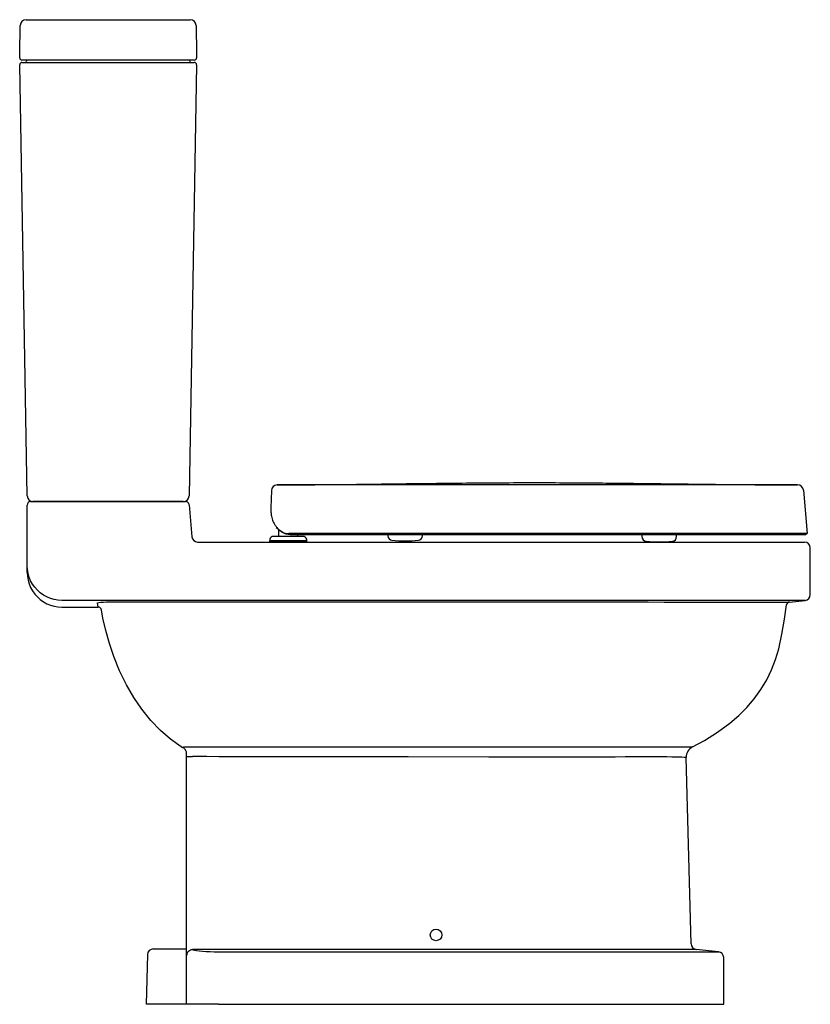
# Model space of a CAD drawing. Header units: millimetres. Extents: x 903.617 to 904.302, y 1368.491 to 1369.343.
import ezdxf

# ---------------------------------------------------------------- set-up
doc = ezdxf.new("R2010")
doc.units = ezdxf.units.MM
doc.layers.add('SANINDUSA', color=3, linetype='Continuous')

msp = doc.modelspace()

# ---------------------------------------------------------------- linework, layer by layer
at = {"layer": 'SANINDUSA'}
for p, q in [((903.62255, 1369.34295), (903.76477, 1369.34295)), ((903.61712, 1369.31348), (903.61755, 1369.33804)), ((903.76977, 1369.33804), (903.7702, 1369.31348)), ((903.61706, 1369.30999), (903.61712, 1369.31348)), ((903.7702, 1369.31348), (903.77026, 1369.30999)), ((903.62357, 1368.93087), (903.61706, 1369.30392)), ((903.62206, 1369.30795), (903.61906, 1369.30795)), ((903.61906, 1369.30595), (903.62206, 1369.30595)), ((903.62201, 1369.30595), (903.62406, 1369.30595)), ((903.76526, 1369.30795), (903.62206, 1369.30795)), ((903.62206, 1369.30595), (903.76526, 1369.30595)), ((903.77026, 1369.30392), (903.76374, 1368.93087)), ((903.76826, 1369.30795), (903.76526, 1369.30795)), ((903.76526, 1369.30595), (903.76826, 1369.30595)), ((903.83497, 1368.93551), (903.83458, 1368.92057)), ((904.11941, 1368.94048), (903.98029, 1368.94045)), ((904.29556, 1368.93582), (904.29885, 1368.89832)), ((903.62656, 1368.92595), (903.62856, 1368.92595)), ((903.62856, 1368.92595), (903.75874, 1368.92595)), ((903.75874, 1368.92595), (903.62857, 1368.92595)), ((903.63064, 1368.92595), (903.62857, 1368.92595)), ((903.63357, 1368.92595), (903.63064, 1368.92595)), ((903.75874, 1368.92595), (903.76075, 1368.92595)), ((903.62356, 1368.87059), (903.62356, 1368.92295)), ((903.76374, 1368.92322), (903.76616, 1368.89552)), ((903.83458, 1368.92057), (903.83457, 1368.92)), ((903.84103, 1368.90197), (903.84103, 1368.89938)), ((903.84153, 1368.89638), (903.84153, 1368.90155)), ((903.83328, 1368.89188), (903.83328, 1368.89088)), ((903.86578, 1368.89188), (903.83328, 1368.89188)), ((903.83353, 1368.89338), (903.83353, 1368.89188)), ((903.86217, 1368.89588), (903.83688, 1368.89588)), ((903.84103, 1368.89938), (903.84153, 1368.89938)), ((903.85215, 1368.89738), (904.11945, 1368.89738)), ((903.85753, 1368.89738), (903.85753, 1368.89638)), ((903.86553, 1368.89188), (903.86553, 1368.89338)), ((903.86578, 1368.89088), (903.86578, 1368.89188)), ((903.8763, 1368.89738), (903.8763, 1368.89738)), ((903.9358, 1368.89738), (903.9358, 1368.89643)), ((903.9658, 1368.89643), (903.96558, 1368.89643)), ((903.9658, 1368.89643), (903.9658, 1368.89738)), ((904.1558, 1368.89738), (904.1558, 1368.89567)), ((904.1858, 1368.89567), (904.18558, 1368.89567)), ((904.1858, 1368.89567), (904.1858, 1368.89738)), ((903.77114, 1368.89095), (904.11656, 1368.89095)), ((903.86578, 1368.89088), (903.83328, 1368.89088)), ((904.11656, 1368.89095), (904.29656, 1368.89095)), ((904.30156, 1368.84546), (904.30156, 1368.88595)), ((903.62356, 1368.86465), (903.62356, 1368.87059)), ((904.11656, 1368.84048), (903.65356, 1368.84048)), ((904.29709, 1368.84048), (904.11656, 1368.84048)), ((904.28353, 1368.83906), (904.29709, 1368.84048)), ((903.65356, 1368.83465), (903.6849, 1368.83465)), ((903.6849, 1368.83465), (903.68433, 1368.83824)), ((903.759, 1368.71247), (903.75686, 1368.71382)), ((903.75962, 1368.71389), (903.76172, 1368.71389)), ((904.19837, 1368.54329), (904.19415, 1368.70453)), ((903.72767, 1368.534), (903.72654, 1368.49095)), ((903.73267, 1368.53887), (903.76155, 1368.53887)), ((904.10962, 1368.53845), (903.76681, 1368.53845)), ((903.78914, 1368.53643), (904.11063, 1368.53643)), ((904.11024, 1368.53845), (904.10962, 1368.53845)), ((904.20285, 1368.53845), (904.11024, 1368.53845)), ((904.11063, 1368.53643), (904.22209, 1368.53643)), ((904.22209, 1368.53643), (904.20285, 1368.53845)), ((904.22656, 1368.49095), (904.22656, 1368.53145)), ((903.76155, 1368.49095), (903.72654, 1368.49095)), ((903.78926, 1368.49095), (903.76155, 1368.49095)), ((903.78926, 1368.49095), (904.11086, 1368.49095)), ((904.11086, 1368.49095), (904.22656, 1368.49095))]:
    msp.add_line(p, q, dxfattribs=at)
at = {"layer": 'SANINDUSA', "flags": 128}
for points in [[(904.11947, 1368.89832), (903.98478, 1368.89832), (903.8501, 1368.89832)], [(903.65356, 1368.84048), (903.6502, 1368.84067), (903.64689, 1368.84124), (903.64365, 1368.84217), (903.64055, 1368.84347), (903.6376, 1368.8451), (903.63486, 1368.84705), (903.63235, 1368.8493), (903.63011, 1368.85182), (903.62816, 1368.85457), (903.62653, 1368.85753), (903.62525, 1368.86065), (903.62432, 1368.86389), (903.62375, 1368.86722), (903.62356, 1368.87059)], [(903.62356, 1368.86465), (903.62375, 1368.86129), (903.62432, 1368.85797), (903.62525, 1368.85474), (903.62653, 1368.85163), (903.62816, 1368.84869), (903.63011, 1368.84595), (903.63235, 1368.84344), (903.63486, 1368.8412), (903.6376, 1368.83925), (903.64055, 1368.83762), (903.64365, 1368.83634), (903.64689, 1368.83541), (903.6502, 1368.83484), (903.65356, 1368.83465)], [(903.68433, 1368.83824), (903.68453, 1368.83845), (903.68551, 1368.8387), (903.68723, 1368.8389), (903.68952, 1368.83904), (903.69211, 1368.83908)], [(903.68785, 1368.83216), (903.68772, 1368.83267), (903.68751, 1368.83315), (903.68721, 1368.83358), (903.68684, 1368.83395), (903.68641, 1368.83425), (903.68593, 1368.83447), (903.68542, 1368.83461), (903.6849, 1368.83465)], [(903.75686, 1368.71382), (903.74777, 1368.72036), (903.73911, 1368.72789), (903.73071, 1368.73663), (903.72287, 1368.74631), (903.71585, 1368.75652), (903.70946, 1368.76747), (903.70358, 1368.77943), (903.69844, 1368.79202), (903.69471, 1368.80304), (903.69155, 1368.81438), (903.68917, 1368.82495), (903.68785, 1368.83216)], [(903.69211, 1368.83908), (903.71316, 1368.8391), (903.73422, 1368.83911), (903.75527, 1368.83913), (903.76659, 1368.83914)], [(903.76659, 1368.83914), (903.84597, 1368.83913), (903.89566, 1368.83912), (904.02151, 1368.83912), (904.11636, 1368.83911)], [(904.11656, 1368.83911), (904.12505, 1368.8391), (904.13353, 1368.8391), (904.14747, 1368.83909), (904.16118, 1368.83908), (904.17497, 1368.83906), (904.1883, 1368.83905), (904.20071, 1368.83904), (904.21251, 1368.83903), (904.22395, 1368.83903), (904.2346, 1368.83902), (904.24392, 1368.83902), (904.25239, 1368.83902), (904.26014, 1368.83903), (904.26686, 1368.83903), (904.27229, 1368.83904), (904.27669, 1368.83904), (904.2801, 1368.83905), (904.28236, 1368.83906), (904.28353, 1368.83906)], [(904.19963, 1368.71371), (904.20991, 1368.71929), (904.22117, 1368.72636), (904.23195, 1368.73432), (904.23954, 1368.74088), (904.24658, 1368.74791), (904.253, 1368.75541), (904.25875, 1368.76333), (904.26379, 1368.77163), (904.26807, 1368.78029), (904.27154, 1368.78927), (904.27424, 1368.79852), (904.27695, 1368.81124), (904.27907, 1368.82431), (904.28087, 1368.83652)], [(903.75686, 1368.71382), (903.75714, 1368.71367), (903.75744, 1368.71357), (903.75777, 1368.71351), (903.75812, 1368.71349), (903.75848, 1368.71352), (903.75885, 1368.7136), (903.75923, 1368.71373), (903.75962, 1368.71389)], [(903.76172, 1368.71389), (903.7682, 1368.71389), (903.77922, 1368.71388), (903.78965, 1368.71387), (903.79457, 1368.71386)], [(903.79457, 1368.71385), (903.79457, 1368.71385), (903.83437, 1368.71385), (903.95342, 1368.71383), (904.07247, 1368.71381), (904.11029, 1368.71381), (904.11029, 1368.71381)], [(904.11029, 1368.71381), (904.11029, 1368.71381), (904.11743, 1368.71381), (904.12455, 1368.71382), (904.13399, 1368.71383), (904.14313, 1368.71384), (904.15227, 1368.71385), (904.16079, 1368.71386), (904.16485, 1368.71386), (904.16868, 1368.71386), (904.17617, 1368.71385), (904.1825, 1368.71383), (904.18536, 1368.71382), (904.18794, 1368.71381), (904.19262, 1368.71378), (904.19602, 1368.71375), (904.19732, 1368.71374), (904.19832, 1368.71373), (904.19951, 1368.71371), (904.19963, 1368.71371), (904.19963, 1368.71371)], [(903.76061, 1368.71102), (903.75992, 1368.7118), (903.75932, 1368.71227), (903.75915, 1368.71238)], [(903.76154, 1368.70812), (903.7615, 1368.70878), (903.76137, 1368.70941), (903.7613, 1368.70964), (903.761, 1368.71038), (903.76061, 1368.71102)], [(903.76154, 1368.70519), (903.76154, 1368.70736), (903.76154, 1368.70812)], [(903.76154, 1368.70519), (903.76164, 1368.70522), (903.76194, 1368.70525), (903.76241, 1368.70527), (903.76305, 1368.70529), (903.76383, 1368.70531), (903.76472, 1368.70532), (903.76568, 1368.70533), (903.76667, 1368.70533)], [(903.76155, 1368.54316), (903.76158, 1368.59972), (903.76157, 1368.65629), (903.76154, 1368.70519)], [(903.79443, 1368.70516), (903.78948, 1368.70519), (903.77905, 1368.70525), (903.76803, 1368.70532), (903.76667, 1368.70533)], [(904.11001, 1368.70489), (904.11001, 1368.70489), (904.02317, 1368.70495), (903.95329, 1368.70502), (903.83424, 1368.70514), (903.79443, 1368.70516)], [(904.19415, 1368.70453), (904.19405, 1368.70453), (904.19369, 1368.70455), (904.19236, 1368.70461), (904.19043, 1368.70468), (904.1878, 1368.70476), (904.18591, 1368.70481), (904.18181, 1368.7049), (904.17746, 1368.70497), (904.17252, 1368.70502), (904.16846, 1368.70505), (904.16416, 1368.70506), (904.15958, 1368.70506), (904.15488, 1368.70506), (904.14994, 1368.70504), (904.14133, 1368.705), (904.1326, 1368.70495), (904.12366, 1368.70491), (904.11453, 1368.70489), (904.11001, 1368.70489)], [(903.76154, 1368.53444), (903.76154, 1368.5348), (903.76155, 1368.53697), (903.76155, 1368.53986), (903.76155, 1368.54316)], [(903.76155, 1368.49095), (903.76156, 1368.51343), (903.76154, 1368.53444)], [(903.76186, 1368.53347), (903.76196, 1368.53444), (903.76225, 1368.53536), (903.76272, 1368.53622), (903.76333, 1368.53697), (903.76408, 1368.53759), (903.76493, 1368.53805), (903.76585, 1368.53834), (903.76681, 1368.53845)], [(903.76681, 1368.53845), (903.76726, 1368.53822), (903.76848, 1368.53785), (903.77028, 1368.5375), (903.77258, 1368.53719), (903.77533, 1368.53693), (903.77845, 1368.53671), (903.78185, 1368.53655), (903.78545, 1368.53646), (903.78914, 1368.53643)]]:
    msp.add_lwpolyline(points, dxfattribs=at)
at = {"layer": 'SANINDUSA'}
msp.add_circle((903.97756, 1368.55095), 0.005, dxfattribs=at)
for centre, radius, start, end in [((903.62255, 1369.33795), 0.005, 90, 179), ((903.76477, 1369.33795), 0.005, 1, 90), ((903.61906, 1369.30995), 0.002, 179, 270), ((903.76826, 1369.30995), 0.002, 270, 1), ((903.61906, 1369.30395), 0.002, 90, 181), ((903.62202, 1369.30695), 0.001, 270, 0), ((903.62402, 1369.30695), 0.001, 90, 180), ((903.76329, 1369.30695), 0.001, 0, 90), ((903.76529, 1369.30695), 0.001, 180, 270), ((903.76826, 1369.30395), 0.002, 359, 90), ((903.83997, 1368.9354), 0.005, 90.16125, 178.5), ((903.83997, 1368.93538), 0.005, 90.02512, 178.50002), ((903.82615, 1368.93108), 0.01665, 33.95303, 34.02339), ((904.29058, 1368.93539), 0.005, 5.00547, 89.8923), ((904.29058, 1368.93539), 0.005, 5.00547, 89.8923), ((903.62656, 1368.92295), 0.003, 90, 180), ((903.62857, 1368.93095), 0.005, 181, 270), ((903.75874, 1368.93095), 0.005, 270, 359), ((903.76075, 1368.92295), 0.003, 5, 90), ((903.84831, 1368.91253), 0.01275, 223.9317, 233.33033), ((903.77114, 1368.89595), 0.005, 185, 270), ((903.83688, 1368.89238), 0.0035, 90, 163.39845), ((903.84203, 1368.89638), 0.0005, 180, 270), ((903.85703, 1368.89638), 0.0005, 270, 0), ((903.86217, 1368.89238), 0.0035, 16.60155, 90), ((903.8763, 1368.97807), 0.08069, 269.63129, 269.91126), ((903.87591, 1368.85596), 0.04142, 89.63518, 90.00002), ((903.9398, 1368.89643), 0.004, 180, 264.208), ((903.9508, 1369.00488), 0.113, 264.208, 275.792), ((903.9618, 1368.89643), 0.004, 275.792, 0), ((904.10348, 1368.89819), 0.01599, 357.09745, 0.47134), ((904.1598, 1368.89567), 0.004, 180, 264.208), ((904.1708, 1369.00411), 0.113, 264.208, 275.792), ((904.1818, 1368.89567), 0.004, 275.792, 0), ((904.29637, 1368.90098), 0.0036, 270, 312.38676), ((904.29656, 1368.88595), 0.005, 0, 90), ((904.29656, 1368.84546), 0.005, 276, 0), ((904.28384, 1368.83608), 0.003, 96.00442, 171.74803), ((904.20415, 1368.70479), 0.01, 116.84701, 181.48654), ((904.20337, 1368.54342), 0.005, 181.5, 263.99681), ((903.73267, 1368.53387), 0.005, 90, 178.5), ((904.22156, 1368.53145), 0.005, 0, 83.9978)]:
    msp.add_arc(centre, radius, start, end, dxfattribs=at)
for points, knots in [([(903.83996, 1368.9404), (903.85925, 1368.94051), (903.89783, 1368.94074), (903.95616, 1368.94155), (904.01494, 1368.94224), (904.07246, 1368.94248), (904.12828, 1368.94205), (904.18238, 1368.94137), (904.23648, 1368.94066), (904.27255, 1368.94048), (904.29059, 1368.94039)], [0, 0, 0, 0, 0.128433, 0.25687, 0.388303, 0.519741, 0.639805, 0.759871, 0.879936, 1, 1, 1, 1]), ([(903.85104, 1368.94038), (903.8498, 1368.94038), (903.84734, 1368.94038), (903.84404, 1368.94038), (903.84153, 1368.94038), (903.84017, 1368.94038), (903.84003, 1368.94038), (903.83997, 1368.94038)], [0, 0, 0, 0, 0.21275, 0.425522, 0.638357, 0.851764, 1, 1, 1, 1]), ([(903.98029, 1368.94045), (903.97695, 1368.94045), (903.96029, 1368.94044), (903.9172, 1368.9404), (903.87745, 1368.94039), (903.85104, 1368.94038)], [0, 0, 0, 0, 0.077368, 0.38684, 1, 1, 1, 1]), ([(904.20468, 1368.94059), (904.2011, 1368.94059), (904.19391, 1368.94059), (904.18315, 1368.94057), (904.17266, 1368.94055), (904.16251, 1368.94053), (904.15206, 1368.94051), (904.14135, 1368.9405), (904.13041, 1368.94048), (904.12307, 1368.94048), (904.11941, 1368.94048)], [0, 0, 0, 0, 0.137483, 0.275631, 0.394164, 0.512804, 0.631332, 0.754182, 0.87716, 1, 1, 1, 1]), ([(904.29059, 1368.94039), (904.29048, 1368.94039), (904.29026, 1368.94039), (904.28848, 1368.94039), (904.2856, 1368.9404), (904.2815, 1368.94041), (904.27628, 1368.94042), (904.26991, 1368.94045), (904.26235, 1368.94047), (904.25445, 1368.9405), (904.24667, 1368.94053), (904.23932, 1368.94055), (904.23143, 1368.94057), (904.223, 1368.94058), (904.21407, 1368.94059), (904.20781, 1368.94059), (904.20468, 1368.94059)], [0, 0, 0, 0, 0.078188, 0.156376, 0.236698, 0.317019, 0.396995, 0.476971, 0.559343, 0.641714, 0.700358, 0.759059, 0.817706, 0.87845, 0.939254, 1, 1, 1, 1]), ([(903.83458, 1368.92057), (903.83457, 1368.9199), (903.83454, 1368.91857), (903.83458, 1368.91675), (903.83472, 1368.91497), (903.835, 1368.91309), (903.83551, 1368.91106), (903.8363, 1368.90895), (903.83738, 1368.90686), (903.83871, 1368.90485), (903.84031, 1368.90293), (903.84202, 1368.90129), (903.84385, 1368.89997), (903.84574, 1368.899), (903.84739, 1368.89854), (903.84861, 1368.89837), (903.84935, 1368.89833), (903.84984, 1368.89832), (903.8501, 1368.89832)], [0, 0, 0, 0, 0.0624498, 0.124919, 0.1848063, 0.2498808, 0.3316167, 0.4160834, 0.4999491, 0.5857664, 0.6673386, 0.7501463, 0.8126207, 0.8750736, 0.9375044, 0.9585423, 0.978808, 1, 1, 1, 1]), ([(903.84001, 1368.90291), (903.84052, 1368.90241), (903.84166, 1368.90131), (903.84334, 1368.90008), (903.84487, 1368.89917), (903.84605, 1368.89864), (903.84706, 1368.8983), (903.84766, 1368.89817), (903.84789, 1368.89811)], [0, 0, 0, 0, 0.240091, 0.527941, 0.682603, 0.808473, 0.925848, 1, 1, 1, 1]), ([(903.84791, 1368.89811), (903.84824, 1368.89805), (903.84902, 1368.8979), (903.85044, 1368.89766), (903.85154, 1368.89752), (903.85216, 1368.89744)], [0, 0, 0, 0, 0.241703, 0.568921, 1, 1, 1, 1]), ([(903.87618, 1368.89738), (903.87618, 1368.89738), (903.87621, 1368.89738), (903.87624, 1368.89738), (903.87627, 1368.89738)], [0, 0, 0, 0, 0.093929, 1, 1, 1, 1]), ([(904.11945, 1368.89738), (904.12281, 1368.89738), (904.12953, 1368.89738), (904.14103, 1368.89738), (904.15387, 1368.89738), (904.16671, 1368.89738), (904.17811, 1368.89738), (904.18818, 1368.89738), (904.19804, 1368.89738), (904.20656, 1368.89738), (904.21584, 1368.89738), (904.22575, 1368.89738), (904.23695, 1368.89738), (904.24739, 1368.89738), (904.2569, 1368.89738), (904.26553, 1368.89738), (904.27041, 1368.89738), (904.27286, 1368.89738)], [0, 0, 0, 0, 0.0542206, 0.1084421, 0.1861931, 0.2639467, 0.3218681, 0.3797901, 0.438543, 0.4972959, 0.5360171, 0.6137524, 0.6914861, 0.769236, 0.8469835, 0.9234928, 1, 1, 1, 1]), ([(904.29885, 1368.89832), (904.29871, 1368.89832), (904.29845, 1368.89832), (904.29636, 1368.89832), (904.29307, 1368.89832), (904.28878, 1368.89832), (904.28383, 1368.89832), (904.27851, 1368.89832), (904.27243, 1368.89832), (904.26564, 1368.89832), (904.25759, 1368.89832), (904.24813, 1368.89832), (904.23715, 1368.89832), (904.22536, 1368.89832), (904.21279, 1368.89832), (904.19948, 1368.89832), (904.18551, 1368.89832), (904.17107, 1368.89832), (904.15721, 1368.89832), (904.14409, 1368.89832), (904.13182, 1368.89832), (904.12358, 1368.89832), (904.11947, 1368.89832)], [0, 0, 0, 0, 0.055226, 0.110654, 0.166081, 0.221305, 0.264883, 0.308619, 0.352402, 0.396126, 0.439694, 0.492821, 0.546133, 0.599453, 0.65259, 0.706632, 0.760861, 0.815086, 0.869122, 0.912732, 0.956394, 1, 1, 1, 1]), ([(904.27286, 1368.89738), (904.2743, 1368.89738), (904.27719, 1368.89738), (904.2818, 1368.89738), (904.28646, 1368.89738), (904.28997, 1368.89738), (904.29279, 1368.89738), (904.29488, 1368.89738), (904.29618, 1368.89738), (904.29631, 1368.89738), (904.29637, 1368.89738)], [0, 0, 0, 0, 0.096657, 0.193314, 0.348538, 0.503762, 0.581047, 0.736208, 0.891369, 1, 1, 1, 1])]:
    msp.add_open_spline(points, degree=3, knots=knots, dxfattribs=at)

doc.saveas('drawing.dxf')
